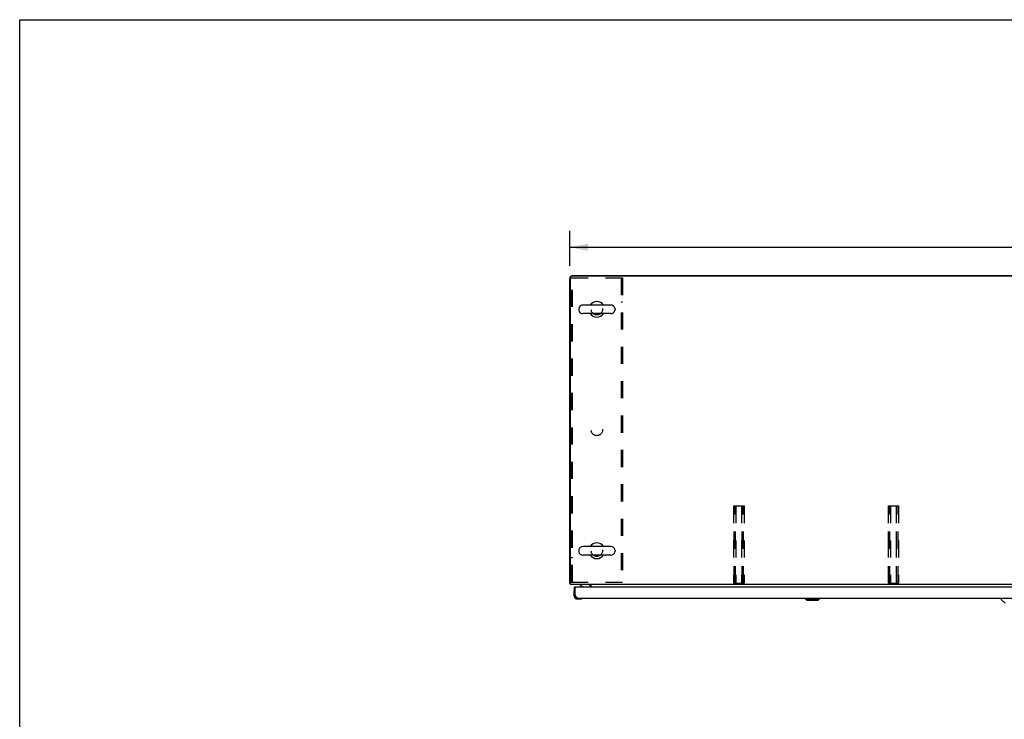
# Model space of a CAD drawing. Header units: inches. Extents: x 0 to 243, y 0 to 157.
# Tile 3 of 76: x 0 to 76, y 103 to 157. Entities that reach past the tile are written whole.
import ezdxf

# ---------------------------------------------------------------- set-up
doc = ezdxf.new("R2010")
doc.units = ezdxf.units.IN
doc.header["$LTSCALE"] = 13.357143
doc.header["$MEASUREMENT"] = 0
doc.linetypes.add('HIDDEN', pattern=[0.2, 0.1, -0.1])
doc.layers.get('0').update_dxf_attribs({"linetype": 'CONTINUOUS'})
for name, color, linetype in [('02___PRT_ALL_AXES', 7, 'CONTINUOUS'), ('3-SEAM-BACK', 7, 'CONTINUOUS'), ('DEFAULT_2', 8, 'HIDDEN')]:
    doc.layers.add(name, color=color, linetype=linetype)
doc.styles.get("Standard").update_dxf_attribs({"font": 'arial.ttf'})
doc.dimstyles.new('DIMSTYLE_2', dxfattribs={"dimtxt": 1.214286, "dimasz": 1.428571, "dimexe": 0.09, "dimexo": 0.07, "dimgap": 0.0425, "dimtad": 0, "dimtih": 1, "dimtoh": 1, "dimzin": 4, "dimdsep": 46, "dimtxsty": 'Standard', "dimblk": '_FILLED', "dimblk1": '_FILLED', "dimblk2": '_FILLED', "dimcen": 0.09, "dimazin": 1, "dimtfac": 1, "dimtdec": 3, "dimtofl": 0, "dimtmove": 0, "dimatfit": 3, "dimldrblk": '_FILLED', "dimfxl": 1, "dimtolj": 1, "dimtzin": 4, "dimarcsym": 0})

# ---------------------------------------------------------------- blocks, each defined once
blk = doc.blocks.new('_FILLED')
at = {"color": 0, "linetype": 'ByBlock'}
blk.add_solid([(0, 0), (-1, 0.2), (-1, -0.2)], dxfattribs=at)
blk = doc.blocks.new('*D10')
at = {"layer": '3-SEAM-BACK', "color": 2, "linetype": 'Continuous'}
for p, q in [((42.714, 138.026), (42.714, 140.755)), ((160.214, 138.026), (160.214, 140.755)), ((42.714, 139.469), (98.264, 139.469)), ((160.214, 139.469), (104.665, 139.469))]:
    blk.add_line(p, q, dxfattribs=at)
at = {"layer": '3-SEAM-BACK', "color": 2, "linetype": 'Continuous', "xscale": 1.4285714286, "yscale": 1.4285714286, "zscale": 1.4285714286, "rotation": 180}
blk.add_blockref('_FILLED', (42.714, 139.469), dxfattribs=at)
at = {"layer": '3-SEAM-BACK', "color": 2, "linetype": 'Continuous', "xscale": 1.4285714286, "yscale": 1.4285714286, "zscale": 1.4285714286}
blk.add_blockref('_FILLED', (160.214, 139.469), dxfattribs=at)
at = {"layer": '3-SEAM-BACK', "color": 2, "linetype": 'Continuous', "insert": (101.464, 140.076), "char_height": 1.2143, "width": 5.18667, "attachment_point": 2, "line_spacing_factor": 0.9}
blk.add_mtext('117.50', dxfattribs=at)

msp = doc.modelspace()

# ---------------------------------------------------------------- linework, layer by layer
at = {"color": 7, "linetype": 'Continuous'}
for p, q in [((0, 0), (0, 157.1429)), ((0, 157.1429), (242.8571, 157.1429)), ((42.7144, 113.3769), (42.7144, 137.0264)), ((42.7664, 113.2729), (42.7664, 137.1584)), ((160.0999, 137.2209), (42.8289, 137.2209)), ((42.9609, 137.2729), (159.9679, 137.2729)), ((59.7144, 137.2729), (59.7144, 137.2209)), ((43.4084, 134.6861), (43.4084, 134.6098)), ((45.8984, 134.9821), (43.7384, 134.9821)), ((46.2284, 134.6861), (46.2284, 134.6098)), ((45.8984, 134.3138), (43.7384, 134.3138)), ((45.8984, 116.2321), (43.7384, 116.2321)), ((43.4084, 115.9361), (43.4084, 115.8598)), ((45.8984, 115.5638), (43.7384, 115.5638)), ((46.2284, 115.9361), (46.2284, 115.8598)), ((42.7144, 113.3769), (42.7664, 113.3769)), ((160.1624, 113.2729), (42.7664, 113.2729)), ((43.5314, 113.2729), (43.5314, 113.2339)), ((43.5314, 113.2339), (43.7695, 113.0959)), ((44.3811, 113.0689), (44.3811, 113.2729)), ((43.0294, 112.6743), (43.0294, 112.4179)), ((43.076, 112.8098), (43.0744, 112.8031)), ((43.1514, 113.0689), (43.0894, 113.0689)), ((43.0894, 112.4614), (43.0894, 112.4179)), ((43.0894, 112.4614), (43.1314, 112.4614)), ((44.3184, 113.0689), (44.3184, 113.1159)), ((44.3604, 113.0689), (44.3604, 113.1304)), ((43.2924, 112.2149), (43.3359, 112.2149)), ((43.2924, 112.1549), (43.5487, 112.1549)), ((43.5866, 112.1578), (43.5487, 112.1549)), ((43.6776, 112.1999), (43.6843, 112.2016)), ((61.0064, 112.1755), (61.0064, 112.2149)), ((61.1245, 112.0574), (61.0064, 112.1755)), ((61.0064, 112.1755), (62.1098, 112.1755)), ((61.0074, 112.1755), (61.0074, 112.2149)), ((61.1256, 112.0574), (61.0074, 112.1755)), ((61.1245, 112.0574), (61.9917, 112.0574)), ((61.9917, 112.0574), (62.1098, 112.1755)), ((62.1098, 112.1755), (62.1098, 112.2149)), ((76.2104, 112.2149), (76.2104, 112.1525)), ((76.5196, 111.827), (76.222, 112.1246))]:
    msp.add_line(p, q, dxfattribs=at)
at = {"color": 3, "linetype": 'Continuous'}
for p, q in [((43.0894, 112.4614), (43.0894, 113.0689)), ((43.1314, 112.4614), (43.1314, 113.0489)), ((43.1384, 112.4481), (43.1314, 112.4614)), ((43.149, 112.4281), (43.1384, 112.4481)), ((43.156, 112.415), (43.149, 112.4281)), ((79.9649, 113.0689), (43.1514, 113.0689)), ((43.1631, 112.4019), (43.156, 112.415)), ((43.1701, 112.3891), (43.1631, 112.4019)), ((43.3359, 112.2149), (79.7804, 112.2149))]:
    msp.add_line(p, q, dxfattribs=at)
at = {"color": 7, "linetype": 'Continuous'}
for points in [[(42.7421, 113.3627), (42.7385, 113.3634), (42.7351, 113.3642), (42.732, 113.3649), (42.7292, 113.3656), (42.7263, 113.3665), (42.7236, 113.3674), (42.7214, 113.3684), (42.7195, 113.3694), (42.7179, 113.3705), (42.7166, 113.3716), (42.7157, 113.3728), (42.7149, 113.374), (42.7145, 113.3754), (42.7144, 113.3769)], [(42.7664, 113.3571), (42.7661, 113.3572), (42.7621, 113.3584), (42.7579, 113.3594), (42.7539, 113.3603), (42.7499, 113.3612), (42.7421, 113.3627)], [(44.3113, 113.238), (44.3116, 113.2379), (44.312, 113.2381), (44.3125, 113.2384), (44.3131, 113.2389), (44.3139, 113.2397), (44.3147, 113.2407), (44.3157, 113.2419), (44.3169, 113.2433), (44.3182, 113.245), (44.3196, 113.2468)], [(44.3196, 113.2468), (44.3226, 113.2506), (44.3243, 113.2527), (44.3261, 113.255)], [(44.3261, 113.255), (44.328, 113.2572), (44.33, 113.2595), (44.332, 113.2616), (44.3341, 113.2638), (44.3363, 113.2659)], [(44.3363, 113.2659), (44.3386, 113.2678), (44.3408, 113.2695), (44.3429, 113.2708), (44.3449, 113.2718), (44.3467, 113.2724), (44.3484, 113.2728)]]:
    msp.add_lwpolyline(points, dxfattribs=at)
at = {"color": 3, "linetype": 'Continuous'}
msp.add_lwpolyline([(43.3359, 112.2149), (43.3323, 112.215), (43.3288, 112.2153), (43.3253, 112.2157), (43.3218, 112.2164), (43.3182, 112.2172), (43.3147, 112.2182), (43.3112, 112.2193), (43.3076, 112.2207), (43.3041, 112.2222), (43.3006, 112.2239), (43.2971, 112.2258), (43.2936, 112.2278), (43.29, 112.23), (43.2865, 112.2324), (43.283, 112.235), (43.2794, 112.2377), (43.2759, 112.2406), (43.2724, 112.2436), (43.2689, 112.2468), (43.2653, 112.2502), (43.2618, 112.2537), (43.2583, 112.2574), (43.2548, 112.2612), (43.2512, 112.2652), (43.2477, 112.2693), (43.2442, 112.2735), (43.2407, 112.2779), (43.2371, 112.2825), (43.2336, 112.2871), (43.2301, 112.2919), (43.2266, 112.2968), (43.223, 112.3018), (43.2195, 112.307), (43.216, 112.3122), (43.2125, 112.3176), (43.2089, 112.3231), (43.2054, 112.3287), (43.2019, 112.3343), (43.1984, 112.3401), (43.1948, 112.346), (43.1913, 112.3519), (43.1878, 112.3579), (43.1842, 112.364), (43.1807, 112.3702), (43.1772, 112.3764), (43.1737, 112.3827), (43.1701, 112.3891)], dxfattribs=at)
at = {"color": 7, "linetype": 'Continuous'}
for centre, radius, start, end in [((42.9609, 137.0264), 0.2465, 139.864762, 180), ((42.8289, 137.1584), 0.0625, 90, 180), ((42.9609, 137.0264), 0.2465, 90, 130.135238), ((43.5653, 134.6861), 0.157, 167.571623, 180), ((43.5653, 134.6098), 0.157, 180, 192.428377), ((43.7384, 134.6479), 0.3342, 90, 167.571623), ((43.7384, 134.6479), 0.3342, 192.428377, 270), ((44.8184, 134.6479), 0.61, 33.213825, 146.786174), ((45.8984, 134.6479), 0.3342, 12.428377, 90), ((45.8984, 134.6479), 0.3342, 270, 347.571623), ((46.0714, 134.6861), 0.157, 0, 12.428377), ((46.0714, 134.6098), 0.157, 347.571623, 360), ((44.8184, 134.6479), 0.61, 213.213823, 326.786177), ((43.7384, 115.8979), 0.3342, 90, 167.571623), ((44.8184, 115.8979), 0.61, 33.213825, 146.786174), ((45.8984, 115.8979), 0.3342, 12.428377, 90), ((43.5653, 115.9361), 0.157, 167.571623, 180), ((43.5653, 115.8598), 0.157, 180, 192.428377), ((43.7384, 115.8979), 0.3342, 192.428377, 270), ((44.8184, 115.8979), 0.61, 213.213823, 326.786177), ((45.8984, 115.8979), 0.3342, 270, 347.571623), ((46.0714, 115.9361), 0.157, 0, 12.428377), ((46.0714, 115.8598), 0.157, 347.571623, 360), ((44.1614, 113.1159), 0.157, 0, 90), ((44.2179, 113.1304), 0.1425, 0, 90), ((43.2794, 112.6743), 0.25, 149.110113, 180), ((43.2924, 112.4179), 0.263, 180, 270), ((43.0777, 112.7949), 0.015, 96.379592, 149.110113), ((43.0744, 112.7949), 0.015, 0, 83.620408), ((43.2924, 112.4179), 0.203, 180, 270), ((43.7194, 113.0094), 0.1, 36.546806, 59.907989), ((43.5487, 112.4049), 0.25, 270, 300.889887), ((43.6694, 112.1999), 0.015, 6.379592, 90), ((43.6694, 112.2033), 0.015, 300.889887, 353.620408), ((76.2498, 112.1525), 0.0394, 180, 225)]:
    msp.add_arc(centre, radius, start, end, dxfattribs=at)
at = {"color": 3, "linetype": 'Continuous'}
for centre, radius, start, end in [((43.3359, 112.4614), 0.2465, 180, 270), ((43.1514, 113.0489), 0.02, 90, 180)]:
    msp.add_arc(centre, radius, start, end, dxfattribs=at)
at = {"layer": '02___PRT_ALL_AXES', "color": 8, "linetype": 'HIDDEN'}
for centre in [(44.8184, 134.6479), (44.8184, 125.2729), (44.8184, 115.8979)]:
    msp.add_circle(centre, 0.4375, dxfattribs=at)
at = {"layer": 'DEFAULT_2', "color": 8, "linetype": 'HIDDEN'}
for p, q in [((42.8184, 113.4604), (42.8184, 137.0854)), ((42.8184, 137.0854), (46.8184, 137.0854)), ((42.9224, 113.4604), (42.9224, 137.0854)), ((46.7144, 137.0854), (46.7144, 113.4604)), ((46.8184, 137.0854), (46.8184, 113.4604)), ((42.9224, 135.2104), (42.8184, 135.2104)), ((46.8184, 135.2104), (46.7144, 135.2104)), ((55.4331, 119.3769), (55.4331, 113.3769)), ((55.4331, 119.3769), (56.2456, 119.3769)), ((55.4731, 113.3769), (55.4731, 119.3769)), ((55.5806, 113.3769), (55.5806, 119.3769)), ((55.6206, 119.3769), (55.6206, 113.3769)), ((56.0581, 119.3769), (56.0581, 113.3769)), ((56.0981, 113.3769), (56.0981, 119.3769)), ((56.2056, 113.3769), (56.2056, 119.3769)), ((56.2456, 119.3769), (56.2456, 113.3769)), ((67.4331, 119.3769), (67.4331, 113.3769)), ((67.4331, 119.3769), (68.2456, 119.3769)), ((67.4731, 113.3769), (67.4731, 119.3769)), ((67.5806, 113.3769), (67.5806, 119.3769)), ((67.6206, 119.3769), (67.6206, 113.3769)), ((68.0581, 119.3769), (68.0581, 113.3769)), ((68.0981, 113.3769), (68.0981, 119.3769)), ((68.2056, 113.3769), (68.2056, 119.3769)), ((68.2456, 119.3769), (68.2456, 113.3769)), ((42.9224, 115.3354), (42.8184, 115.3354)), ((46.8184, 115.3354), (46.7144, 115.3354)), ((42.8184, 113.4604), (46.8184, 113.4604)), ((55.4331, 113.3769), (56.2456, 113.3769)), ((67.4331, 113.3769), (68.2456, 113.3769))]:
    msp.add_line(p, q, dxfattribs=at)

# ---------------------------------------------------------------- dimensions: what is measured, and where the dimension line sits
at = {"layer": '3-SEAM-BACK', "color": 2, "linetype": 'Continuous'}
dim = msp.add_linear_dim(base=(42.7144, 139.469), p1=(160.2144, 137.9564), p2=(42.7144, 137.9564), angle=180, dimstyle='DIMSTYLE_2', dxfattribs=at)
dim.commit()
dim.dimension.update_dxf_attribs({"geometry": '*D10', "text_midpoint": (101.5149, 139.4622), "dimtype": 160})

doc.saveas('drawing.dxf')
